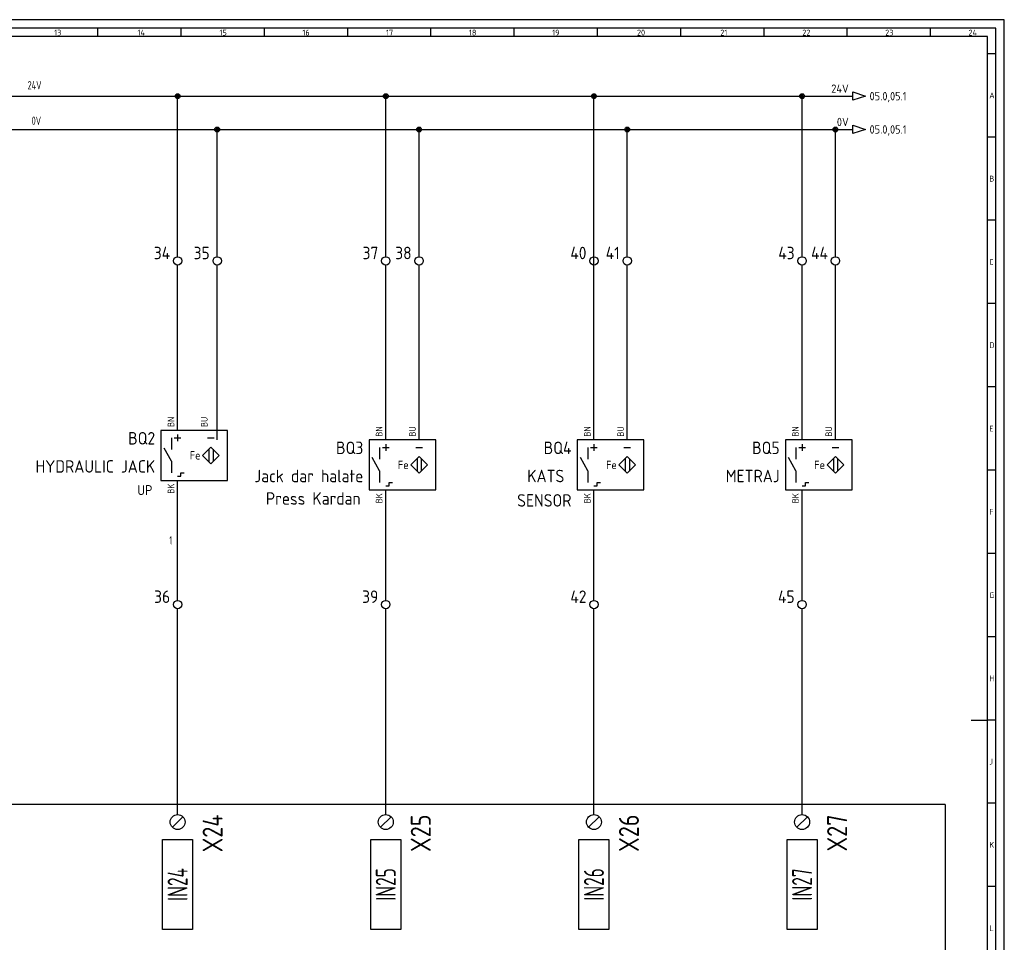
# Model space of a CAD drawing. Header units: millimetres. Extents: x 0 to 1189, y 5 to 846.
# Tile 3 of 3: x 598 to 1189, y 292 to 846. Entities that reach past the tile are written whole.
import ezdxf
from ezdxf.enums import TextEntityAlignment as Align

# ---------------------------------------------------------------- set-up
doc = ezdxf.new("R2010")
doc.units = ezdxf.units.MM
doc.header["$LTSCALE"] = 12
for name, color, linetype in [('035', 5, 'Continuous'), ('07', 7, 'Continuous'), ('DESC', 1, 'Continuous'), ('RED_2.5mm^2', 1, 'Continuous'), ('SYMS', 7, 'Continuous'), ('TAGS', 51, 'Continuous'), ('TERMS', 4, 'Continuous'), ('WIRENO', 70, 'Continuous'), ('WIREREF', 61, 'Continuous'), ('XREF', 7, 'Continuous')]:
    doc.layers.add(name, color=color, linetype=linetype)
doc.styles.add('ISO Proportional', font='isocp.shx')
doc.styles.add('WD_IEC', font='ISOCP2.shx', dxfattribs={"width": 0.9, "height": 4})

# ---------------------------------------------------------------- blocks, each defined once
blk = doc.blocks.new('IEC_border_a0')
at = {"layer": '035', "color": 0}
for p, q in [((1189, 841), (0, 841)), ((1189, 0), (1189, 841)), ((644.5, 836), (644.5, 831)), ((694.5, 836), (694.5, 831)), ((744.5, 836), (744.5, 831)), ((794.5, 836), (794.5, 831)), ((844.5, 836), (844.5, 831)), ((894.5, 836), (894.5, 831)), ((944.5, 836), (944.5, 831)), ((994.5, 836), (994.5, 831)), ((1044.5, 836), (1044.5, 831)), ((1094.5, 836), (1094.5, 831)), ((1144.5, 836), (1144.5, 831)), ((1183.97, 820.54), (1178.98, 820.54)), ((1183.97, 770.54), (1178.98, 770.54)), ((1183.97, 720.54), (1178.98, 720.54)), ((1183.97, 670.54), (1178.98, 670.54)), ((1183.97, 620.54), (1178.98, 620.54)), ((1183.98, 570.5), (1179, 570.5)), ((1183.98, 520.5), (1178.98, 520.5)), ((1183.98, 470.5), (1179, 470.5)), ((1183.98, 420.5), (1179, 420.5)), ((1183.98, 420.5), (1179, 420.5)), ((1183.98, 370.5), (1179, 370.5)), ((1183.98, 320.5), (1179, 320.5))]:
    blk.add_line(p, q, dxfattribs=at)
blk.add_lwpolyline([(10, 10), (1179, 10), (1179, 831), (10, 831)], close=True, dxfattribs=at)
at = {"layer": '07', "color": 0}
blk.add_line((1169, 420.5), (1179, 420.5), dxfattribs=at)
blk.add_lwpolyline([(5, 5), (1184, 5), (1184, 836), (5, 836)], close=True, dxfattribs=at)
at = {"layer": '035', "color": 0, "style": 'ISO Proportional'}
for s, p in [('13', (618.42, 831.5)), ('14', (668.46, 831.5)), ('15', (717.72, 831.5)), ('16', (767.49, 831.5)), ('17', (817.72, 831.5)), ('18', (867.49, 831.5)), ('19', (917.49, 831.5)), ('20', (968.42, 831.5)), ('21', (1018.46, 831.5)), ('22', (1067.72, 831.5)), ('23', (1117.49, 831.5)), ('24', (1167.49, 831.5)), ('A', (1179.98, 793.79)), ('B', (1179.98, 743.79)), ('C', (1179.98, 693.79)), ('D', (1179.98, 643.79)), ('E', (1180, 593.75)), ('F', (1180, 543.75)), ('G', (1180, 493.75)), ('H', (1180, 443.75)), ('J', (1180, 393.75)), ('K', (1180, 343.75)), ('L', (1180.02, 293.72))]:
    blk.add_text(s, height=3.5, dxfattribs=at).set_placement(p)
blk = doc.blocks.new('PLCIO_F85')
blk.add_line((1036, 48), (1036, -48))
at = {"layer": 'SYMS'}
for p, q in [((1036, 48), (-48, 48)), ((571.82, 34.32), (578.18, 40.68)), ((696.82, 34.32), (703.18, 40.68)), ((821.82, 34.32), (828.18, 40.68)), ((946.82, 34.32), (953.18, 40.68)), ((566, -27), (566, 27)), ((566, 27), (584, 27)), ((584, 27), (584, -27)), ((691, -27), (691, 27)), ((691, 27), (709, 27)), ((709, 27), (709, -27)), ((816, -27), (816, 27)), ((816, 27), (834, 27)), ((834, 27), (834, -27)), ((941, -27), (941, 27)), ((941, 27), (959, 27)), ((959, 27), (959, -27)), ((584, -27), (566, -27)), ((709, -27), (691, -27)), ((834, -27), (816, -27)), ((959, -27), (941, -27))]:
    blk.add_line(p, q, dxfattribs=at)
for centre in [(575, 37.5), (700, 37.5), (825, 37.5), (950, 37.5)]:
    blk.add_circle(centre, 4.5, dxfattribs=at)
at = {"layer": 'SYMS', "style": 'WD_IEC', "width": 0.9}
for tag, p in [('TERMDESC01', (6.25, 60)), ('TERMDESC02', (81.25, 60)), ('TERMDESC03', (206.25, 60)), ('TERMDESC04', (331.25, 60)), ('TERMDESC05', (456.25, 60)), ('TERMDESC06', (581.25, 60)), ('TERMDESC07', (706.25, 60)), ('TERMDESC08', (831.25, 60)), ('TERMDESC09', (956.25, 60))]:
    blk.add_attdef(tag, text='', height=12, rotation=90, dxfattribs=at).set_placement(p, align=Align.TOP_LEFT)
at = {"layer": 'SYMS', "style": 'WD_IEC', "width": 0.9, "flags": 1}
for tag, p in [('X2TERM01', (0, 42)), ('X2TERM02', (75, 42)), ('X2TERM03', (200, 42)), ('X2TERM04', (325, 42)), ('X2TERM05', (450, 42)), ('X2TERM06', (575, 42)), ('X2TERM07', (700, 42)), ('X2TERM08', (825, 42)), ('X2TERM09', (950, 42))]:
    blk.add_attdef(tag, text='', height=1.92, rotation=90, dxfattribs=at).set_placement(p, align=Align.RIGHT)
at = {"layer": 'SYMS', "style": 'WD_IEC', "width": 0.9}
for tag, p in [('TERM04', (340, 42)), ('TERM01', (15, 42)), ('TERM02', (90, 42)), ('TERM03', (215, 42)), ('TERM05', (465, 42)), ('TERM06', (590, 42)), ('TERM07', (715, 42)), ('TERM08', (840, 42)), ('TERM09', (965, 42))]:
    blk.add_attdef(tag, text='', height=12, rotation=90, dxfattribs=at).set_placement(p, align=Align.TOP_RIGHT)
at = {"layer": 'SYMS', "style": 'WD_IEC'}
for tag, width, p in [('LINE1', 0.9, (-87, 0)), ('LINE2', 0.9, (-69, 0)), ('DESC', 0.9, (-50.84, 0)), ('INST', 0.8, (-159, 0)), ('LOC', 0.8, (-141, 0)), ('MFG', 0.8, (-123, 0)), ('CAT', 0.8, (-105, 0)), ('TAG', 0.9, (-30.87, 0))]:
    blk.add_attdef(tag, text='', height=15, rotation=90, dxfattribs=dict(at, width=width)).set_placement(p, align=Align.CENTER)
at = {"layer": 'SYMS', "style": 'WD_IEC', "width": 0.7}
for tag, p in [('TAGA01', (0, 0)), ('TAGA02', (75, 0)), ('TAGA03', (200, 0)), ('TAGA04', (325, 0)), ('TAGA05', (450, 0)), ('TAGA06', (575, 0)), ('TAGA07', (700, 0)), ('TAGA08', (825, 0)), ('TAGA09', (950, 0))]:
    blk.add_attdef(tag, text='', height=12, rotation=90, dxfattribs=at).set_placement(p, align=Align.MIDDLE_CENTER)
at = {"layer": 'SYMS', "linetype": 'Continuous', "style": 'WD_IEC', "width": 0.9, "flags": 9}
blk.add_attdef('ASSYCODE', text='', height=1.92, rotation=90, dxfattribs=at).set_placement((-102.85, -22.08), align=Align.CENTER)
at = {"layer": 'SYMS', "style": 'WD_IEC', "width": 0.9}
for tag, p in [('DESCA01', (-9, -111)), ('DESCB01', (9, -111)), ('DESCC01', (27, -111)), ('DESCD01', (45, -111)), ('DESCE01', (63, -111)), ('DESCA02', (66, -111)), ('DESCB02', (84, -111)), ('DESCC02', (102, -111)), ('DESCD02', (120, -111)), ('DESCE02', (138, -111)), ('DESCA03', (191, -111)), ('DESCB03', (209, -111)), ('DESCC03', (227, -111)), ('DESCD03', (245, -111)), ('DESCE03', (263, -111)), ('DESCA04', (316, -111)), ('DESCB04', (334, -111)), ('DESCC04', (352, -111)), ('DESCD04', (370, -111)), ('DESCE04', (388, -111)), ('DESCA05', (441, -111)), ('DESCB05', (459, -111)), ('DESCC05', (477, -111)), ('DESCD05', (495, -111)), ('DESCE05', (513, -111)), ('DESCA06', (566, -111)), ('DESCB06', (584, -111)), ('DESCC06', (602, -111)), ('DESCD06', (620, -111)), ('DESCE06', (638, -111)), ('DESCA07', (691, -111)), ('DESCB07', (709, -111)), ('DESCC07', (727, -111)), ('DESCD07', (745, -111)), ('DESCE07', (763, -111)), ('DESCA08', (816, -111)), ('DESCB08', (834, -111)), ('DESCC08', (852, -111)), ('DESCD08', (870, -111)), ('DESCE08', (888, -111)), ('DESCA09', (941, -111)), ('DESCB09', (959, -111)), ('DESCC09', (977, -111)), ('DESCD09', (995, -111)), ('DESCE09', (1013, -111))]:
    blk.add_attdef(tag, text='', height=15, rotation=90, dxfattribs=at).set_placement(p, align=Align.RIGHT)
blk = doc.blocks.new('WDDOT')
for radius in [0.72, 0.449, 0.223]:
    blk.add_circle((0, 0), radius)
blk = doc.blocks.new('VPX11IN3')
for p, q in [((0, 6.25), (0, 4.25)), ((-1.875, 5.25), (-1.875, 1.75)), ((-1, 5.25), (1, 5.25)), ((9, 5.25), (11, 5.25)), ((-1.875, -1.75), (-4.0625, 2.1875)), ((9.375, 1.875), (9.375, -1.875)), ((10.625, 1.875), (10.625, -1.875)), ((-1.875, -1.75), (-1.875, -5.25)), ((1, -6.25), (1, -5.25)), ((1, -5.25), (2, -5.25)), ((0, -6.25), (1, -6.25))]:
    blk.add_line(p, q)
for points in [[(-5, -7.5), (15, -7.5), (15, 7.5), (-5, 7.5)], [(10, 2.5), (12.5, 0), (10, -2.5), (7.5, 0)]]:
    blk.add_lwpolyline(points, close=True)
at = {"style": 'WD_IEC'}
blk.add_text('Fe', height=2.5, dxfattribs=at).set_placement((6.875, 0), align=Align.MIDDLE_RIGHT)
for tag, p in [('TERM02', (-1, 8.5)), ('TERM03', (9, 8.5))]:
    blk.add_attdef(tag, p, '', height=2, rotation=90, dxfattribs=at)
for tag, p in [('INST', (-6.75, 10.25)), ('LOC', (-6.75, 6.75)), ('TAG1', (-6.75, 3.25)), ('DESC1', (-6.75, -5.2)), ('DESC2', (-6.75, -8.7)), ('DESC3', (-6.75, -12.2)), ('WDTAGALT', (-6.25, -15.125))]:
    blk.add_attdef(tag, text='', height=2.5, dxfattribs=at).set_placement(p, align=Align.RIGHT)
at = {"style": 'WD_IEC', "flags": 1}
for tag, p, height in [('X2TERM02', (0, 7.5), 0.32), ('X2TERM03', (10, 7.5), 0.32), ('MFG', (17.75, 6.5), 1.5), ('CAT', (17.75, 4), 1.5), ('ASSYCODE', (16, -4), 1), ('FAMILY', (16, -5.5), 1), ('X8TERM01', (0, -7.5), 0.32), ('CATDESC', (16, -7), 1)]:
    blk.add_attdef(tag, p, '', height=height, dxfattribs=at)
at = {"lineweight": 15, "style": 'WD_IEC'}
blk.add_attdef('XREF', text='', height=2.5, dxfattribs=at).set_placement((-6.75, -1.35), align=Align.RIGHT)
at = {"style": 'WD_IEC'}
blk.add_attdef('TERM01', text='', height=2, rotation=90, dxfattribs=at).set_placement((-1, -8.5), align=Align.RIGHT)
blk = doc.blocks.new('WD_WNH')
at = {"linetype": 'Continuous', "style": 'WD_IEC', "width": 0.8}
blk.add_attdef('WIRENO', text='', height=2.5, dxfattribs=at).set_placement((0, 0.75), align=Align.CENTER)
at = {"style": 'WD_IEC', "flags": 1}
for tag, p in [('W01USER', (0, 1.25)), ('W02USER', (0, 1.125)), ('W03USER', (0, 1)), ('W04USER', (0, 0.875)), ('W05USER', (0, 0.75)), ('W06USER', (0, 0.625)), ('W07USER', (0, 0.5)), ('W08USER', (0, 0.375)), ('W09USER', (0, 0.25)), ('W10USER', (0, 0.125))]:
    blk.add_attdef(tag, text='', height=0.08, dxfattribs=at).set_placement(p, align=Align.CENTER)
blk = doc.blocks.new('HA1S1')
blk.add_lwpolyline([(0, 1.25), (3.75, 0), (0, -1.25)], close=True)
at = {"style": 'WD_IEC'}
for tag, height, flags, p in [('WIRENO', 2.5, 8, (-1.25, 1)), ('SIGCODE', 1, 1, (5, 1.8))]:
    blk.add_attdef(tag, text='', height=height, dxfattribs=dict(at, flags=flags)).set_placement(p, align=Align.RIGHT)
at = {"style": 'WD_IEC', "flags": 1}
blk.add_attdef('X4TERM01', (0, 0), '', height=0.32, dxfattribs=at)
at = {"style": 'WD_IEC'}
blk.add_attdef('XREF', text='', height=2.5, dxfattribs=at).set_placement((5, 0), align=Align.MIDDLE_LEFT)
blk.add_attdef('DESC1', text='', height=2.5, dxfattribs=at).set_placement((-1.25, -1), align=Align.TOP_RIGHT)
blk = doc.blocks.new('WD_WNV')
at = {"linetype": 'Continuous', "style": 'WD_IEC', "width": 0.8}
blk.add_attdef('WIRENO', text='', height=2.5, dxfattribs=at).set_placement((-1.6, 0), align=Align.MIDDLE_RIGHT)
at = {"style": 'WD_IEC', "flags": 1}
for tag, p in [('W01USER', (-1, 1.25)), ('W02USER', (-1, 1.125)), ('W03USER', (-1, 1)), ('W04USER', (-1, 0.875)), ('W05USER', (-1, 0.75)), ('W06USER', (-1, 0.625)), ('W07USER', (-1, 0.5)), ('W08USER', (-1, 0.375)), ('W09USER', (-1, 0.25)), ('W10USER', (-1, 0.125))]:
    blk.add_attdef(tag, text='', height=0.08, dxfattribs=at).set_placement(p, align=Align.CENTER)
blk = doc.blocks.new('VT0002')
blk.add_circle((0, 0), 1.25)
at = {"style": 'WD_IEC'}
for tag, p in [('INST', (-2.25, 6.5)), ('LOC', (-2.25, 3.5)), ('DESC1', (-2.25, -6.25)), ('DESC2', (-2.25, -9.25)), ('DESC3', (-2.25, -12.25))]:
    blk.add_attdef(tag, text='', height=2.5, dxfattribs=at).set_placement(p, align=Align.RIGHT)
at = {"style": 'WD_IEC', "flags": 1}
for tag, p, height in [('ASSYCODE', (2.75, 10.75), 1), ('CATDESC', (2.75, 9.25), 1), ('CAT', (2.75, 4.75), 1.5), ('MFG', (2.75, 7.25), 1.5), ('X4PIN01', (-1.25, 1), 0.25), ('X4TERMDESC01', (-1.25, 0.5), 0.4), ('X4TERM01', (-1.25, 0), 0.25), ('STRIPSEQ', (0, 0), 0.025), ('X2PIN01', (0, 2.25), 0.25), ('X2TERMDESC01', (0, 1.75), 0.4), ('X2TERM01', (0, 1.25), 0.25), ('X8PIN01', (0, -0.25), 0.25), ('X1PIN01', (1.25, 1), 0.25), ('X1TERMDESC01', (1.25, 0.5), 0.4), ('X1TERM01', (1.25, 0), 0.25), ('LINKTERM', (0, -0.04), 0.025), ('X8TERMDESC01', (0, -0.75), 0.4), ('X8TERM01', (0, -1.25), 0.25)]:
    blk.add_attdef(tag, p, '', height=height, dxfattribs=at)
at = {"style": 'WD_IEC', "flags": 8}
for tag, height, p in [('TAGSTRIP', 2.5, (-2.25, 0.5)), ('TERM01', 2, (-2.25, -3.25))]:
    blk.add_attdef(tag, text='', height=height, dxfattribs=at).set_placement(p, align=Align.RIGHT)

msp = doc.modelspace()

# ---------------------------------------------------------------- linework, layer by layer
at = {"layer": 'RED_2.5mm^2', "color": 0}
for p, q in [((40.33, 800.03), (1098.08, 800.03)), ((692.58, 703.61), (692.58, 800.03)), ((817.58, 703.61), (817.58, 800.03)), ((942.58, 593.6), (942.58, 800.03)), ((1067.58, 703.61), (1067.58, 800.03)), ((40.33, 780.03), (1098.08, 780.03)), ((716.33, 703.61), (716.33, 780.03)), ((837.58, 703.61), (837.58, 780.03)), ((962.58, 703.61), (962.58, 780.03)), ((1087.58, 703.61), (1087.58, 780.03)), ((692.58, 599.35), (692.58, 698.61)), ((716.33, 593.6), (716.33, 698.61)), ((817.58, 593.6), (817.58, 698.61)), ((837.58, 593.6), (837.58, 698.61)), ((962.58, 593.6), (962.58, 698.61)), ((1067.58, 593.6), (1067.58, 698.61)), ((1087.58, 593.6), (1087.58, 698.61)), ((692.58, 497.23), (692.58, 569.35)), ((817.58, 497.23), (817.58, 563.6)), ((942.58, 497.23), (942.58, 563.6)), ((1067.58, 497.23), (1067.58, 563.6)), ((692.58, 368.68), (692.58, 492.23)), ((817.58, 368.68), (817.58, 492.23)), ((942.58, 368.68), (942.58, 492.23)), ((1067.58, 368.68), (1067.58, 492.23))]:
    msp.add_line(p, q, dxfattribs=at)

# ---------------------------------------------------------------- block references
msp.add_blockref('IEC_border_a0', (0, 4.94))
at = {"layer": 'SYMS'}
ref = msp.add_blockref('HA1S1', (1098.08, 800.03), dxfattribs=dict(at, xscale=2, yscale=2, zscale=2))
ref.add_attrib('XREF', '05.0,05.1', dxfattribs={"layer": 'XREF', "height": 5, "style": 'WD_IEC'}).set_placement((1108.08, 800.03), align=Align.MIDDLE_LEFT)
ref.add_attrib('WIRENO', '24V', dxfattribs={"layer": 'WIREREF', "height": 5, "style": 'WD_IEC', "flags": 8}).set_placement((1095.58, 802.03), align=Align.RIGHT)
at = {"layer": 'SYMS', "xscale": 2, "yscale": 2, "zscale": 2}
for p in [(692.58, 800.03), (817.58, 800.03), (942.58, 800.03), (1067.58, 800.03), (716.33, 780.03), (837.58, 780.03), (962.58, 780.03), (1087.58, 780.03)]:
    msp.add_blockref('WDDOT', p, dxfattribs=at)
at = {"layer": 'SYMS'}
ref = msp.add_blockref('HA1S1', (1098.08, 780.03), dxfattribs=dict(at, xscale=2, yscale=2, zscale=2))
ref.add_attrib('XREF', '05.0,05.1', dxfattribs={"layer": 'XREF', "height": 5, "style": 'WD_IEC'}).set_placement((1108.08, 780.03), align=Align.MIDDLE_LEFT)
ref.add_attrib('WIRENO', '0V', dxfattribs={"layer": 'WIREREF', "height": 5, "style": 'WD_IEC', "flags": 8}).set_placement((1095.58, 782.03), align=Align.RIGHT)
at = {"layer": 'SYMS', "color": 0}
ref = msp.add_blockref('VT0002', (692.58, 701.11), dxfattribs=dict(at, xscale=2, yscale=2, zscale=2))
ref.add_attrib('TAGSTRIP', '34', dxfattribs={"layer": 'TAGS', "height": 7.5, "style": 'WD_IEC', "flags": 8}).set_placement((688.08, 702.11), align=Align.RIGHT)
ref = msp.add_blockref('VT0002', (716.33, 701.11), dxfattribs=dict(at, xscale=2, yscale=2, zscale=2))
ref.add_attrib('TAGSTRIP', '35', dxfattribs={"layer": 'TAGS', "height": 7.5, "style": 'WD_IEC', "flags": 8}).set_placement((711.83, 702.11), align=Align.RIGHT)
ref = msp.add_blockref('VT0002', (817.58, 701.11), dxfattribs=dict(at, xscale=2, yscale=2, zscale=2))
ref.add_attrib('TAGSTRIP', '37', dxfattribs={"layer": 'TAGS', "height": 7.5, "style": 'WD_IEC', "flags": 8}).set_placement((813.08, 702.11), align=Align.RIGHT)
ref = msp.add_blockref('VT0002', (837.58, 701.11), dxfattribs=dict(at, xscale=2, yscale=2, zscale=2))
ref.add_attrib('TAGSTRIP', '38', dxfattribs={"layer": 'TAGS', "height": 7.5, "style": 'WD_IEC', "flags": 8}).set_placement((833.08, 702.11), align=Align.RIGHT)
ref = msp.add_blockref('VT0002', (942.58, 701.11), dxfattribs=dict(at, xscale=2, yscale=2, zscale=2))
ref.add_attrib('TAGSTRIP', '40', dxfattribs={"layer": 'TAGS', "height": 7.5, "style": 'WD_IEC', "flags": 8}).set_placement((938.08, 702.11), align=Align.RIGHT)
ref = msp.add_blockref('VT0002', (962.58, 701.11), dxfattribs=dict(at, xscale=2, yscale=2, zscale=2))
ref.add_attrib('TAGSTRIP', '41', dxfattribs={"layer": 'TAGS', "height": 7.5, "style": 'WD_IEC', "flags": 8}).set_placement((958.08, 702.11), align=Align.RIGHT)
ref = msp.add_blockref('VT0002', (1067.58, 701.11), dxfattribs=dict(at, xscale=2, yscale=2, zscale=2))
ref.add_attrib('TAGSTRIP', '43', dxfattribs={"layer": 'TAGS', "height": 7.5, "style": 'WD_IEC', "flags": 8}).set_placement((1063.08, 702.11), align=Align.RIGHT)
ref = msp.add_blockref('VT0002', (1087.58, 701.11), dxfattribs=dict(at, xscale=2, yscale=2, zscale=2))
ref.add_attrib('TAGSTRIP', '44', dxfattribs={"layer": 'TAGS', "height": 7.5, "style": 'WD_IEC', "flags": 8}).set_placement((1083.08, 702.11), align=Align.RIGHT)
ref = msp.add_blockref('VPX11IN3', (692.58, 584.35), dxfattribs=dict(at, xscale=2, yscale=2, zscale=2))
ref.add_attrib('TERM03', 'BU', (710.58, 601.35), dxfattribs={"layer": 'TERMS', "height": 4, "rotation": 90, "style": 'WD_IEC'})
ref.add_attrib('TERM02', 'BN', (690.58, 601.35), dxfattribs={"layer": 'TERMS', "height": 4, "rotation": 90, "style": 'WD_IEC'})
ref.add_attrib('TERM01', 'BK', dxfattribs={"layer": 'TERMS', "height": 4, "rotation": 90, "style": 'WD_IEC'}).set_placement((690.58, 567.35), align=Align.RIGHT)
ref.add_attrib('DESC2', 'UP', dxfattribs={"layer": 'DESC', "height": 6, "style": 'WD_IEC'}).set_placement((677.45, 560.47), align=Align.RIGHT)
ref.add_attrib('DESC1', 'HYDRAULIC JACK', dxfattribs={"layer": 'DESC', "height": 7.5, "style": 'WD_IEC'}).set_placement((679.08, 573.95), align=Align.RIGHT)
ref.add_attrib('TAG1', 'BQ2', dxfattribs={"layer": 'TAGS', "height": 7.5, "style": 'WD_IEC'}).set_placement((679.08, 590.85), align=Align.RIGHT)
ref = msp.add_blockref('VPX11IN3', (817.58, 578.6), dxfattribs=dict(at, xscale=2, yscale=2, zscale=2))
ref.add_attrib('TERM03', 'BU', (835.58, 595.6), dxfattribs={"layer": 'TERMS', "height": 4, "rotation": 90, "style": 'WD_IEC'})
ref.add_attrib('TERM02', 'BN', (815.58, 595.6), dxfattribs={"layer": 'TERMS', "height": 4, "rotation": 90, "style": 'WD_IEC'})
ref.add_attrib('TERM01', 'BK', dxfattribs={"layer": 'TERMS', "height": 4, "rotation": 90, "style": 'WD_IEC'}).set_placement((815.58, 561.6), align=Align.RIGHT)
ref.add_attrib('DESC2', 'Press Kardan', dxfattribs={"layer": 'DESC', "height": 7.5, "style": 'WD_IEC'}).set_placement((802.45, 554.71), align=Align.RIGHT)
ref.add_attrib('DESC1', 'Jack dar halate', dxfattribs={"layer": 'DESC', "height": 7.5, "style": 'WD_IEC'}).set_placement((804.08, 568.2), align=Align.RIGHT)
ref.add_attrib('TAG1', 'BQ3', dxfattribs={"layer": 'TAGS', "height": 7.5, "style": 'WD_IEC'}).set_placement((804.08, 585.1), align=Align.RIGHT)
at = {"layer": 'SYMS'}
ref = msp.add_blockref('VPX11IN3', (942.58, 578.6), dxfattribs=dict(at, xscale=2, yscale=2, zscale=2))
ref.add_attrib('TERM03', 'BU', (960.58, 595.6), dxfattribs={"layer": 'TERMS', "height": 4, "rotation": 90, "style": 'WD_IEC'})
ref.add_attrib('TERM02', 'BN', (940.58, 595.6), dxfattribs={"layer": 'TERMS', "height": 4, "rotation": 90, "style": 'WD_IEC'})
ref.add_attrib('TERM01', 'BK', dxfattribs={"layer": 'TERMS', "height": 4, "rotation": 90, "style": 'WD_IEC'}).set_placement((940.58, 561.6), align=Align.RIGHT)
ref.add_attrib('DESC2', 'SENSOR', dxfattribs={"layer": 'DESC', "height": 7.5, "style": 'WD_IEC'}).set_placement((929.08, 553.55), align=Align.RIGHT)
ref.add_attrib('DESC1', 'KATS ', dxfattribs={"layer": 'DESC', "height": 7.5, "style": 'WD_IEC'}).set_placement((929.08, 568.2), align=Align.RIGHT)
ref.add_attrib('TAG1', 'BQ4', dxfattribs={"layer": 'TAGS', "height": 7.5, "style": 'WD_IEC'}).set_placement((929.08, 585.1), align=Align.RIGHT)
at = {"layer": 'SYMS', "color": 0}
ref = msp.add_blockref('VPX11IN3', (1067.58, 578.6), dxfattribs=dict(at, xscale=2, yscale=2, zscale=2))
ref.add_attrib('TERM03', 'BU', (1085.58, 595.6), dxfattribs={"layer": 'TERMS', "height": 4, "rotation": 90, "style": 'WD_IEC'})
ref.add_attrib('TERM02', 'BN', (1065.58, 595.6), dxfattribs={"layer": 'TERMS', "height": 4, "rotation": 90, "style": 'WD_IEC'})
ref.add_attrib('TERM01', 'BK', dxfattribs={"layer": 'TERMS', "height": 4, "rotation": 90, "style": 'WD_IEC'}).set_placement((1065.58, 561.6), align=Align.RIGHT)
ref.add_attrib('DESC1', 'METRAJ', dxfattribs={"layer": 'DESC', "height": 7.5, "style": 'WD_IEC'}).set_placement((1054.08, 568.2), align=Align.RIGHT)
ref.add_attrib('TAG1', 'BQ5', dxfattribs={"layer": 'TAGS', "height": 7.5, "style": 'WD_IEC'}).set_placement((1054.08, 585.1), align=Align.RIGHT)
ref = msp.add_blockref('VT0002', (692.58, 494.73), dxfattribs=dict(at, xscale=2, yscale=2, zscale=2))
ref.add_attrib('TAGSTRIP', '36', dxfattribs={"layer": 'TAGS', "height": 7.5, "style": 'WD_IEC', "flags": 8}).set_placement((688.08, 495.73), align=Align.RIGHT)
ref = msp.add_blockref('VT0002', (817.58, 494.73), dxfattribs=dict(at, xscale=2, yscale=2, zscale=2))
ref.add_attrib('TAGSTRIP', '39', dxfattribs={"layer": 'TAGS', "height": 7.5, "style": 'WD_IEC', "flags": 8}).set_placement((813.08, 495.73), align=Align.RIGHT)
ref = msp.add_blockref('VT0002', (942.58, 494.73), dxfattribs=dict(at, xscale=2, yscale=2, zscale=2))
ref.add_attrib('TAGSTRIP', '42', dxfattribs={"layer": 'TAGS', "height": 7.5, "style": 'WD_IEC', "flags": 8}).set_placement((938.08, 495.73), align=Align.RIGHT)
ref = msp.add_blockref('VT0002', (1067.58, 494.73), dxfattribs=dict(at, xscale=2, yscale=2, zscale=2))
ref.add_attrib('TAGSTRIP', '45', dxfattribs={"layer": 'TAGS', "height": 7.5, "style": 'WD_IEC', "flags": 8}).set_placement((1063.08, 495.73), align=Align.RIGHT)
ref = msp.add_blockref('PLCIO_F85', (117.58, 326.68), dxfattribs=at)
ref.add_attrib('TERM06', 'X24', dxfattribs={"layer": 'TERMS', "height": 12, "rotation": 90, "style": 'WD_IEC', "width": 0.9}).set_placement((707.58, 368.68), align=Align.TOP_RIGHT)
ref.add_attrib('TAGA06', 'IN24', dxfattribs={"layer": 'TAGS', "height": 12, "rotation": 90, "style": 'WD_IEC', "width": 0.7}).set_placement((692.58, 326.68), align=Align.MIDDLE_CENTER)
ref.add_attrib('TERM07', 'X25', dxfattribs={"layer": 'TERMS', "height": 12, "rotation": 90, "style": 'WD_IEC', "width": 0.9}).set_placement((832.58, 368.68), align=Align.TOP_RIGHT)
ref.add_attrib('TAGA07', 'IN25', dxfattribs={"layer": 'TAGS', "height": 12, "rotation": 90, "style": 'WD_IEC', "width": 0.7}).set_placement((817.58, 326.68), align=Align.MIDDLE_CENTER)
ref.add_attrib('TERM08', 'X26', dxfattribs={"layer": 'TERMS', "height": 12, "rotation": 90, "style": 'WD_IEC', "width": 0.9}).set_placement((957.58, 368.68), align=Align.TOP_RIGHT)
ref.add_attrib('TAGA08', 'IN26', dxfattribs={"layer": 'TAGS', "height": 12, "rotation": 90, "style": 'WD_IEC', "width": 0.7}).set_placement((942.58, 326.68), align=Align.MIDDLE_CENTER)
ref.add_attrib('TERM09', 'X27', dxfattribs={"layer": 'TERMS', "height": 12, "rotation": 90, "style": 'WD_IEC', "width": 0.9}).set_placement((1082.58, 368.68), align=Align.TOP_RIGHT)
ref.add_attrib('TAGA09', 'IN27', dxfattribs={"layer": 'TAGS', "height": 12, "rotation": 90, "style": 'WD_IEC', "width": 0.7}).set_placement((1067.58, 326.68), align=Align.MIDDLE_CENTER)
at = {"layer": 'WIRENO'}
ref = msp.add_blockref('WD_WNH', (606.42, 800.03), dxfattribs=dict(at, xscale=2, yscale=2, zscale=2))
ref.add_attrib('WIRENO', '24V', dxfattribs={"linetype": 'Continuous', "height": 5, "style": 'WD_IEC', "width": 0.8}).set_placement((606.65, 804.06), align=Align.CENTER)
ref = msp.add_blockref('WD_WNH', (604.44, 773.7), dxfattribs=dict(at, xscale=2, yscale=2, zscale=2))
ref.add_attrib('WIRENO', '0V', dxfattribs={"linetype": 'Continuous', "height": 5, "style": 'WD_IEC', "width": 0.8}).set_placement((607.76, 782.79), align=Align.CENTER)
ref = msp.add_blockref('WD_WNV', (692.58, 533.29), dxfattribs=dict(at, xscale=2, yscale=2, zscale=2))
ref.add_attrib('WIRENO', '1', dxfattribs={"linetype": 'Continuous', "height": 5, "style": 'WD_IEC', "width": 0.8}).set_placement((689.38, 533.29), align=Align.MIDDLE_RIGHT)

doc.saveas('drawing.dxf')
